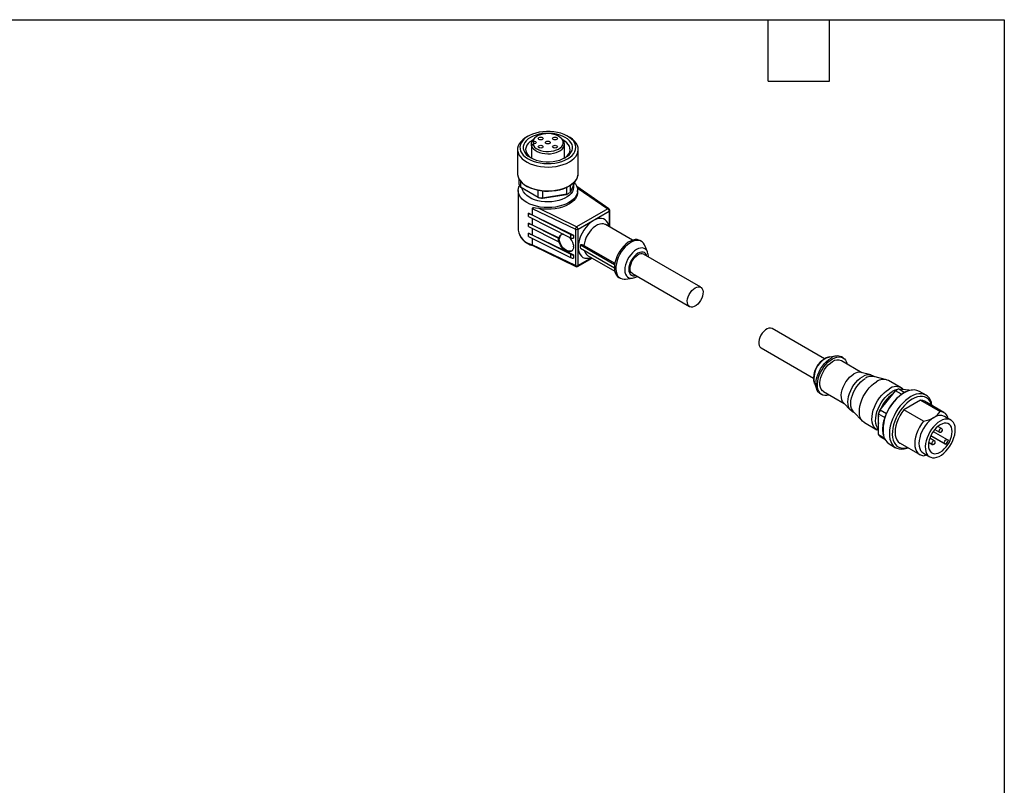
# Model space of a CAD drawing. Header units: millimetres. Extents: x 13 to 546, y 13 to 419.
# Tile 5 of 5: x 303 to 546, y 230 to 419. Entities that reach past the tile are written whole.
import ezdxf

# ---------------------------------------------------------------- set-up
doc = ezdxf.new("R2010")
doc.units = ezdxf.units.MM
doc.header["$LTSCALE"] = 2
doc.linetypes.add('SLD-Solid', pattern=[0])
doc.layers.add('TEXT', color=140, linetype='SLD-Solid', lineweight=25)

msp = doc.modelspace()

# ---------------------------------------------------------------- linework, layer by layer
for p, q in [((428.38, 390.31), (427.95, 390.06)), ((429.78, 389.62), (429.51, 389.27)), ((437, 389.27), (436.73, 389.62)), ((438.56, 390.06), (438.13, 390.31)), ((429.21, 387.93), (429.21, 388.68)), ((429.21, 387.93), (429.21, 384.86)), ((429.5, 389.09), (429.7, 389.09)), ((429.7, 388.34), (429.5, 388.34)), ((429.7, 389.09), (429.7, 388.34)), ((437.35, 384.89), (437.35, 388.31)), ((425.75, 387), (425.75, 381.04)), ((440.75, 381.04), (440.75, 387)), ((426.17, 378.33), (426.17, 379.61)), ((426.47, 379.2), (426.47, 377.69)), ((430.85, 375.16), (426.47, 377.69)), ((426.47, 377.69), (426.64, 377.59)), ((426.64, 377.59), (430.96, 375.1)), ((437.93, 375.92), (437.93, 377.65)), ((438.56, 377.98), (439.11, 378.33)), ((440.03, 379.19), (438.73, 376.38)), ((438.73, 378.09), (438.73, 376.38)), ((448.35, 372.37), (440.42, 377.82)), ((440.51, 377.56), (448.06, 372.36)), ((425.9, 376.88), (425.9, 367.08)), ((430.85, 375.16), (430.85, 376.92)), ((431.94, 374.95), (437.83, 375.86)), ((431.95, 376.76), (431.95, 374.99)), ((437.93, 375.92), (431.95, 374.99)), ((438.21, 376.06), (438.35, 376.14)), ((440.6, 376.47), (440.6, 376.88)), ((438.88, 366), (428.44, 371.22)), ((428.44, 370.41), (428.44, 371.22)), ((428.44, 370.41), (438.88, 365.18)), ((429.4, 372.45), (440.05, 367.29)), ((429.4, 372.45), (429.4, 370.81)), ((429.4, 370.81), (439.63, 365.86)), ((440.37, 367.92), (431.09, 372.41)), ((448.06, 372.36), (440.37, 367.92)), ((440.72, 367.31), (448.42, 371.75)), ((448.42, 371.75), (448.42, 367.9)), ((448.56, 367.81), (448.56, 371.95)), ((428.44, 367.96), (428.44, 368.77)), ((435.84, 365.07), (428.44, 368.77)), ((428.44, 367.96), (435.84, 364.25)), ((429.4, 369.92), (429.4, 368.36)), ((429.4, 368.36), (435.99, 365.17)), ((454.18, 364.57), (447.48, 368.44)), ((428.44, 365.51), (428.44, 366.32)), ((438.88, 361.1), (428.44, 366.32)), ((428.44, 365.51), (438.88, 360.28)), ((429.4, 367.47), (429.4, 365.91)), ((429.4, 365.91), (439.63, 360.96)), ((435.84, 365.07), (435.99, 365.17)), ((438.88, 366), (438.88, 365.18)), ((439.63, 365.86), (439.63, 365.04)), ((440.05, 367.29), (440.05, 358.31)), ((440.72, 358.33), (440.72, 367.31)), ((429.4, 365.02), (429.4, 363.46)), ((440.05, 358.31), (429.4, 363.46)), ((429.5, 363.24), (440.15, 358.08)), ((435.99, 364.35), (435.84, 364.25)), ((439.59, 363.43), (439.56, 363.41)), ((439.56, 363.41), (439.63, 363.07)), ((439.63, 362.94), (439.56, 362.59)), ((439.59, 363.43), (439.63, 363.41)), ((439.63, 363.41), (439.63, 363.07)), ((439.63, 362.94), (439.63, 362.59)), ((441.3, 363.41), (449.75, 358.54)), ((441.3, 362.6), (441.3, 363.41)), ((442.18, 363.25), (449.8, 358.86)), ((456.39, 364.28), (456.03, 364.48)), ((457.88, 361.67), (457.23, 363.26)), ((438.88, 361.1), (438.88, 360.28)), ((439.63, 360.96), (439.63, 360.14)), ((441.3, 362.6), (449.7, 357.75)), ((443.08, 360.82), (449.78, 356.95)), ((471.05, 352.93), (456.9, 361.09)), ((440.62, 358.1), (444.2, 360.17)), ((444.06, 360.25), (440.72, 358.33)), ((454.15, 356.33), (468.3, 348.17)), ((450.78, 355.39), (451.14, 355.18)), ((452.44, 354.96), (454.14, 355.2)), ((501.67, 335.25), (488.72, 342.72)), ((485.97, 337.96), (498.92, 330.49)), ((504.58, 335.93), (502.88, 335.69)), ((510.91, 331.82), (505.81, 334.76)), ((506.24, 335.5), (505.88, 335.7)), ((513.14, 331.27), (510.7, 331.87)), ((514.08, 330.8), (513.59, 331.08)), ((499.14, 329.22), (499.79, 327.63)), ((516.97, 330.08), (513.84, 330.86)), ((520.61, 328.07), (517.5, 329.86)), ((500.63, 326.61), (500.99, 326.41)), ((501.41, 327.14), (506.51, 324.2)), ((519.09, 327.3), (515.36, 322.65)), ((515.4, 322.64), (519.19, 327.36)), ((520.7, 326.48), (519.19, 327.36)), ((519.59, 327.61), (519.45, 327.52)), ((519.99, 327.82), (521.49, 326.96)), ((519.99, 327.82), (523.29, 327.53)), ((521.06, 327.73), (520.96, 327.81)), ((526.74, 326.26), (525.11, 327.2)), ((506.36, 324.35), (508.1, 322.55)), ((525.39, 325.04), (521.29, 322.67)), ((525.39, 325.04), (530.24, 322.24)), ((531.18, 321.96), (526.34, 324.76)), ((508.49, 322.25), (508.98, 321.96)), ((508.81, 322.14), (511.05, 319.82)), ((515, 321.6), (515, 321.73)), ((516.54, 320.71), (515, 321.6)), ((515, 316.55), (515, 321.6)), ((515.4, 322.64), (516.97, 321.73)), ((526.13, 319.87), (521.29, 322.67)), ((511.5, 319.47), (514.61, 317.67)), ((532.89, 320.11), (531.34, 321.01)), ((515, 316.55), (516.37, 315.75)), ((528.52, 317.27), (531.99, 315.26)), ((528.93, 317.8), (530.06, 317.15)), ((530.56, 318.02), (529.67, 318.53)), ((516.58, 315.29), (515.4, 315.97)), ((517.61, 314.21), (519.24, 313.27)), ((520.34, 314.37), (525.18, 311.57)), ((527.4, 314.6), (528.29, 314.09)), ((528.79, 314.96), (527.66, 315.61)), ((531.67, 314.06), (527.92, 316.23)), ((527.92, 316.23), (531.39, 314.22)), ((531.67, 314.06), (531.39, 314.22)), ((531.99, 315.26), (532.27, 315.1)), ((526.09, 311.92), (527.65, 311.02)), ((526.13, 311.3), (526.87, 311.47))]:
    msp.add_line(p, q)
at = {"flags": 128}
for points in [[(427.95, 390.06), (427.62, 389.86), (427.04, 389.42), (426.55, 388.94), (426.18, 388.43), (425.92, 387.9), (425.78, 387.35), (425.76, 386.79), (425.87, 386.24), (426.1, 385.7), (426.45, 385.19), (426.9, 384.7), (427.47, 384.25), (428.12, 383.84), (428.87, 383.49), (429.68, 383.2), (430.55, 382.96), (431.47, 382.8), (432.42, 382.7), (433.38, 382.67), (434.33, 382.72), (435.27, 382.83), (436.18, 383.02), (437.04, 383.26), (437.84, 383.57), (438.56, 383.94)], [(438.13, 384.68), (438.74, 385.08), (439.25, 385.52), (439.65, 386), (439.94, 386.5), (440.11, 387.03), (440.15, 387.56), (440.08, 388.09), (439.88, 388.61), (439.56, 389.11), (439.13, 389.58), (438.6, 390.01), (437.97, 390.4), (437.25, 390.74), (436.47, 391.02), (435.63, 391.23), (434.74, 391.38), (433.83, 391.46), (432.91, 391.47), (431.99, 391.41), (431.1, 391.28), (430.25, 391.08), (429.45, 390.81), (428.71, 390.49), (428.06, 390.11), (427.5, 389.69), (427.05, 389.23), (426.7, 388.74), (426.47, 388.22), (426.36, 387.69), (426.38, 387.16), (426.52, 386.63), (426.78, 386.12), (427.15, 385.64), (427.63, 385.18), (428.22, 384.77), (428.89, 384.41), (429.64, 384.1), (430.46, 383.85), (431.32, 383.67), (432.22, 383.55), (433.14, 383.51), (434.06, 383.54), (434.97, 383.63), (435.84, 383.8), (436.67, 384.03), (437.44, 384.33), (438.13, 384.68)], [(437.57, 385), (438.14, 385.38), (438.61, 385.8), (438.97, 386.26), (439.22, 386.74), (439.34, 387.24), (439.34, 387.74), (439.22, 388.24), (438.97, 388.72), (438.61, 389.18), (438.14, 389.6), (437.57, 389.98), (436.91, 390.31), (436.18, 390.58), (435.39, 390.79), (434.55, 390.93), (433.69, 391), (432.82, 391), (431.96, 390.93), (431.12, 390.79), (430.33, 390.58), (429.6, 390.31), (428.94, 389.98), (428.37, 389.6), (427.9, 389.18), (427.54, 388.72), (427.29, 388.24), (427.17, 387.74), (427.17, 387.24), (427.29, 386.74), (427.54, 386.26), (427.9, 385.8), (428.37, 385.38), (428.94, 385), (429.6, 384.67), (430.33, 384.4), (431.12, 384.19), (431.96, 384.05), (432.82, 383.98), (433.69, 383.98), (434.55, 384.05), (435.39, 384.19), (436.18, 384.4), (436.91, 384.67), (437.57, 385)], [(429.5, 388.34), (429.68, 387.96), (429.97, 387.6), (430.37, 387.28), (430.86, 387.01), (431.43, 386.79), (432.06, 386.63), (432.73, 386.54), (433.41, 386.52), (434.09, 386.57), (434.74, 386.69), (435.35, 386.88), (435.88, 387.12), (436.33, 387.42), (436.69, 387.76), (436.93, 388.13), (437.05, 388.52), (437.05, 388.91), (436.93, 389.3), (436.69, 389.67), (436.33, 390.01), (435.88, 390.31), (435.35, 390.56), (434.74, 390.74), (434.09, 390.86), (433.41, 390.92), (432.73, 390.9), (432.06, 390.81), (431.43, 390.65), (430.86, 390.43), (430.37, 390.15), (429.97, 389.83), (429.68, 389.47), (429.5, 389.09)], [(431.91, 389.49), (431.72, 389.42), (431.49, 389.39), (431.26, 389.42), (431.06, 389.49), (430.93, 389.6), (430.89, 389.74), (430.93, 389.87), (431.06, 389.98), (431.26, 390.06), (431.49, 390.08), (431.72, 390.06), (431.91, 389.98), (432.04, 389.87), (432.09, 389.74), (432.04, 389.6), (431.91, 389.49)], [(435.45, 389.49), (435.25, 389.42), (435.02, 389.39), (434.79, 389.42), (434.6, 389.49), (434.47, 389.6), (434.42, 389.74), (434.47, 389.87), (434.6, 389.98), (434.79, 390.06), (435.02, 390.08), (435.25, 390.06), (435.45, 389.98), (435.58, 389.87), (435.62, 389.74), (435.58, 389.6), (435.45, 389.49)], [(438.56, 383.94), (439.19, 384.36), (439.73, 384.82), (440.16, 385.31), (440.48, 385.84), (440.68, 386.38), (440.75, 386.93), (440.71, 387.49), (440.54, 388.03), (440.25, 388.56), (439.85, 389.07), (439.34, 389.54), (438.73, 389.96), (438.56, 390.06)], [(429.58, 389.37), (429.37, 389.25), (428.83, 388.89), (428.39, 388.49), (428.06, 388.05), (427.85, 387.59), (427.76, 387.12), (427.79, 386.65), (427.94, 386.18), (428.21, 385.73), (428.6, 385.31), (429.09, 384.93), (429.16, 384.88)], [(429.21, 387.93), (429.38, 387.53), (429.68, 387.15), (430.08, 386.81), (430.58, 386.51), (431.17, 386.27), (431.81, 386.09), (432.51, 385.98), (433.22, 385.94), (433.94, 385.97), (434.63, 386.08), (435.29, 386.25), (435.88, 386.49), (436.39, 386.78), (436.8, 387.12), (437.11, 387.5), (437.29, 387.9), (437.35, 388.31), (437.29, 388.72), (437.11, 389.12), (437, 389.27)], [(429.51, 389.27), (429.38, 389.09), (429.21, 388.68)], [(429.21, 388.68), (429.37, 388.92), (429.5, 389.09)], [(429.5, 388.34), (429.34, 388.12), (429.21, 387.93)], [(429.7, 389.09), (429.95, 389.06), (430.16, 388.98), (430.31, 388.86), (430.35, 388.72), (430.31, 388.57), (430.16, 388.45), (429.95, 388.37), (429.7, 388.34)], [(431.91, 387.45), (431.72, 387.38), (431.49, 387.35), (431.26, 387.38), (431.06, 387.45), (430.93, 387.56), (430.89, 387.7), (430.93, 387.83), (431.06, 387.94), (431.26, 388.02), (431.49, 388.04), (431.72, 388.02), (431.91, 387.94), (432.04, 387.83), (432.09, 387.7), (432.04, 387.56), (431.91, 387.45)], [(433.68, 388.47), (433.48, 388.4), (433.25, 388.37), (433.03, 388.4), (432.83, 388.47), (432.7, 388.58), (432.65, 388.72), (432.7, 388.85), (432.83, 388.96), (433.03, 389.04), (433.25, 389.06), (433.48, 389.04), (433.68, 388.96), (433.81, 388.85), (433.85, 388.72), (433.81, 388.58), (433.68, 388.47)], [(435.45, 387.45), (435.25, 387.38), (435.02, 387.35), (434.79, 387.38), (434.6, 387.45), (434.47, 387.56), (434.42, 387.7), (434.47, 387.83), (434.6, 387.94), (434.79, 388.02), (435.02, 388.04), (435.25, 388.02), (435.45, 387.94), (435.58, 387.83), (435.62, 387.7), (435.58, 387.56), (435.45, 387.45)], [(437.35, 384.89), (437.68, 385.12), (438.12, 385.52), (438.45, 385.95), (438.66, 386.41), (438.75, 386.88), (438.72, 387.36), (438.57, 387.82), (438.3, 388.27), (437.91, 388.69), (437.42, 389.07), (436.93, 389.37)], [(425.75, 381.04), (425.76, 380.83), (425.87, 380.28), (426.1, 379.74), (426.45, 379.23), (426.9, 378.74), (427.47, 378.29), (428.12, 377.88), (428.87, 377.53), (429.68, 377.24), (430.55, 377), (431.47, 376.84), (432.42, 376.74), (433.38, 376.71), (434.33, 376.76), (435.27, 376.87), (436.18, 377.05), (437.04, 377.3), (437.84, 377.61), (438.56, 377.98)], [(440.65, 381.01), (440.65, 380.96), (440.59, 380.4), (440.4, 379.85), (440.09, 379.33), (439.66, 378.82), (439.13, 378.36), (438.49, 377.94), (437.76, 377.57), (436.95, 377.26), (436.09, 377.01), (435.17, 376.83), (434.22, 376.72), (433.25, 376.69), (432.29, 376.72), (431.34, 376.83), (430.42, 377.01), (429.55, 377.26), (428.75, 377.57), (428.02, 377.94), (427.99, 377.96)], [(439.84, 378.77), (440.05, 378.5), (440.35, 377.98), (440.54, 377.43), (440.6, 376.88), (440.54, 376.32), (440.35, 375.78), (440.05, 375.25), (439.62, 374.76), (439.09, 374.29), (438.45, 373.88), (437.73, 373.51), (436.93, 373.2), (436.07, 372.96), (435.16, 372.78), (434.21, 372.67), (433.25, 372.63), (432.3, 372.67), (431.35, 372.78), (430.44, 372.96), (429.58, 373.2), (428.78, 373.51), (428.06, 373.88), (427.42, 374.29), (426.89, 374.76), (426.46, 375.25), (426.16, 375.78), (425.97, 376.32), (425.9, 376.88), (425.97, 377.43), (426.16, 377.98), (426.24, 378.14)], [(439.55, 378.16), (439.56, 378.14), (439.6, 377.63), (439.53, 377.12), (439.33, 376.62), (439.01, 376.14), (438.58, 375.7), (438.05, 375.29), (437.42, 374.93), (436.71, 374.62), (435.94, 374.37), (435.11, 374.19), (434.25, 374.07), (433.37, 374.03), (432.48, 374.06), (431.61, 374.15), (430.77, 374.32), (429.98, 374.55), (429.26, 374.84), (428.61, 375.19), (428.05, 375.59), (427.6, 376.03), (427.25, 376.5), (427.02, 376.99), (426.92, 377.43)], [(430.96, 375.1), (430.9, 375.14), (430.85, 375.16)], [(440.6, 376.47), (440.56, 376.01), (440.39, 375.45), (440.08, 374.9), (439.65, 374.38), (439.11, 373.9), (438.45, 373.47), (437.7, 373.09), (436.87, 372.77), (435.97, 372.53), (435.03, 372.35), (434.05, 372.25), (433.05, 372.23), (432.06, 372.28), (431.09, 372.41)], [(431.95, 374.99), (431.94, 374.97), (431.94, 374.95)], [(437.83, 375.86), (437.89, 375.89), (437.93, 375.92)], [(431.09, 372.41), (430.16, 372.52), (429.89, 372.54), (429.71, 372.54), (429.59, 372.53), (429.51, 372.52), (429.44, 372.5), (429.42, 372.49), (429.41, 372.47), (429.4, 372.45)], [(448.33, 367.95), (448.25, 368.33), (448.05, 368.85), (447.77, 369.29), (447.42, 369.62), (447, 369.84), (446.52, 369.95), (446, 369.95), (445.44, 369.83), (444.86, 369.6), (444.28, 369.27), (443.7, 368.83), (443.14, 368.3), (442.62, 367.7), (442.14, 367.04), (441.72, 366.33), (441.36, 365.58), (441.08, 364.83), (440.89, 364.08), (440.78, 363.35), (440.75, 362.67), (440.82, 362.03), (440.98, 361.47), (441.21, 361), (441.53, 360.61), (441.92, 360.33), (442.37, 360.16), (442.87, 360.11), (443.42, 360.17), (443.93, 360.32)], [(447.48, 368.44), (447.44, 368.46), (447.03, 368.61), (446.57, 368.64), (446.07, 368.56), (445.54, 368.36), (445.01, 368.06), (444.48, 367.65), (443.98, 367.15), (443.52, 366.58), (443.11, 365.95), (442.76, 365.29), (442.48, 364.6), (442.29, 363.92), (442.18, 363.25)], [(429.5, 363.25), (429.47, 363.26), (429.42, 363.34), (429.4, 363.46)], [(439.59, 362.61), (439.46, 362.26), (439.24, 361.98), (438.95, 361.81), (438.6, 361.74), (438.21, 361.78), (437.79, 361.93), (437.38, 362.18), (436.99, 362.52), (436.64, 362.93), (436.34, 363.39), (436.13, 363.87), (435.99, 364.35)], [(439.21, 361.96), (439.18, 361.94), (438.84, 361.84), (438.45, 361.85), (438.03, 361.97), (437.6, 362.2), (437.19, 362.53), (436.82, 362.94), (436.51, 363.4), (436.28, 363.9), (436.13, 364.39), (436.08, 364.87)], [(456.03, 364.48), (455.77, 364.61), (455.3, 364.72), (454.8, 364.71), (454.25, 364.6), (453.69, 364.37), (453.12, 364.05), (452.56, 363.62), (452.02, 363.11), (451.51, 362.53), (451.05, 361.88), (450.64, 361.19), (450.29, 360.47), (450.02, 359.73), (449.83, 359.01), (449.72, 358.3), (449.7, 357.63), (449.76, 357.02), (449.91, 356.47), (450.15, 356.01), (450.46, 355.63), (450.78, 355.39)], [(457.23, 363.26), (457.15, 363.44), (456.88, 363.86), (456.53, 364.18), (456.12, 364.4), (455.66, 364.51), (455.15, 364.51), (454.61, 364.39), (454.05, 364.17), (453.48, 363.84), (452.92, 363.42), (452.37, 362.91), (451.86, 362.32), (451.4, 361.68), (450.99, 360.98), (450.65, 360.26), (450.37, 359.53), (450.18, 358.8), (450.07, 358.09), (450.05, 357.43), (450.12, 356.81), (450.27, 356.27), (450.5, 355.8), (450.81, 355.43), (451.19, 355.16), (451.63, 354.99), (452.11, 354.94), (452.44, 354.96)], [(457.88, 361.67), (457.68, 362.04), (457.39, 362.35), (457.04, 362.55), (456.62, 362.65), (456.17, 362.63), (455.68, 362.5), (455.18, 362.26), (454.67, 361.92), (454.18, 361.49), (453.73, 360.98), (453.31, 360.4), (452.96, 359.78), (452.67, 359.14), (452.45, 358.49), (452.32, 357.85), (452.28, 357.24), (452.32, 356.69), (452.45, 356.2), (452.67, 355.8), (452.96, 355.49), (453.31, 355.28), (453.73, 355.18), (454.14, 355.2)], [(457.75, 360.6), (457.64, 360.94), (457.43, 361.27), (457.14, 361.51), (456.8, 361.64), (456.4, 361.65), (455.97, 361.55), (455.53, 361.35), (455.08, 361.04), (454.66, 360.64), (454.26, 360.17), (453.91, 359.64), (453.63, 359.08), (453.42, 358.5), (453.29, 357.93), (453.25, 357.39), (453.29, 356.9), (453.42, 356.48), (453.63, 356.15), (453.91, 355.91), (454.26, 355.79), (454.66, 355.77), (455, 355.84)], [(454.15, 356.33), (453.92, 356.52), (453.72, 356.84), (453.61, 357.24), (453.59, 357.71), (453.66, 358.23), (453.81, 358.77), (454.05, 359.31), (454.35, 359.82), (454.71, 360.28), (455.11, 360.66), (455.53, 360.96)], [(457.9, 361.61), (457.9, 361.63), (457.88, 361.67)], [(469.67, 352.79), (470.09, 352.98), (470.49, 353.06), (470.85, 353.01), (471.15, 352.86), (471.39, 352.59), (471.54, 352.23), (471.61, 351.79), (471.59, 351.29), (471.48, 350.76), (471.28, 350.22), (471.01, 349.69), (470.67, 349.2), (470.29, 348.78), (469.88, 348.44), (469.46, 348.19), (469.05, 348.06), (468.67, 348.04), (468.33, 348.14), (468.06, 348.36), (467.86, 348.67), (467.75, 349.08), (467.73, 349.55), (467.8, 350.07), (467.95, 350.61), (468.19, 351.15), (468.49, 351.66), (468.85, 352.11), (469.25, 352.5), (469.67, 352.79)], [(488.72, 342.72), (488.61, 342.78), (488.26, 342.85), (487.87, 342.81), (487.45, 342.65), (487.03, 342.38), (486.63, 342.01), (486.26, 341.57), (485.94, 341.07), (485.68, 340.54), (485.51, 340), (485.42, 339.47), (485.42, 338.98), (485.51, 338.56), (485.68, 338.22), (485.94, 337.98), (485.97, 337.96)], [(500.63, 326.61), (500.49, 326.71), (500.14, 327.03), (499.87, 327.45), (499.68, 327.96), (499.57, 328.54), (499.55, 329.18), (499.61, 329.87), (499.76, 330.59), (500, 331.32), (500.31, 332.05), (500.68, 332.76), (501.12, 333.43), (501.61, 334.05), (502.14, 334.6), (502.69, 335.07), (503.26, 335.44)], [(502.84, 326.32), (502.77, 326.29), (502.22, 326.18), (501.72, 326.17), (501.25, 326.28), (500.84, 326.5), (500.5, 326.82), (500.22, 327.24), (500.03, 327.75), (499.92, 328.33), (499.9, 328.98), (499.97, 329.67), (500.12, 330.39), (500.35, 331.12), (500.66, 331.85), (501.04, 332.56), (501.48, 333.23), (501.96, 333.84), (502.49, 334.39), (503.05, 334.86), (503.61, 335.24)], [(501.41, 327.14), (501.11, 327.37), (500.83, 327.73), (500.64, 328.18), (500.53, 328.72), (500.5, 329.31), (500.57, 329.95), (500.73, 330.63), (500.96, 331.31), (501.28, 331.98), (501.66, 332.62), (502.09, 333.21), (502.58, 333.74), (503.09, 334.19), (503.61, 334.55)], [(503.61, 335.24), (504.18, 335.52), (504.73, 335.69), (505.26, 335.75), (505.75, 335.69), (506.19, 335.53), (506.56, 335.26), (506.87, 334.88), (507.11, 334.42), (507.24, 333.94)], [(506.36, 324.35), (506.11, 324.68), (505.92, 325.14), (505.81, 325.67), (505.78, 326.26), (505.85, 326.91), (506.01, 327.58), (506.24, 328.26), (506.56, 328.93), (506.94, 329.57), (507.38, 330.17), (507.86, 330.69), (508.37, 331.14), (508.89, 331.5)], [(499.14, 329.22), (499.12, 329.26), (499.11, 329.3)], [(508.49, 322.25), (508.49, 322.25), (508.12, 322.54), (507.82, 322.92), (507.61, 323.4), (507.47, 323.96), (507.43, 324.59), (507.47, 325.26), (507.61, 325.97), (507.82, 326.7), (508.12, 327.43), (508.49, 328.14), (508.92, 328.81), (509.4, 329.43), (509.92, 329.98), (510.47, 330.45), (511.04, 330.83)], [(508.81, 322.14), (508.53, 322.51), (508.31, 322.99), (508.18, 323.55), (508.14, 324.18), (508.18, 324.85), (508.31, 325.57), (508.53, 326.29), (508.83, 327.02), (509.19, 327.73), (509.62, 328.4), (510.11, 329.02), (510.63, 329.58), (511.18, 330.05), (511.74, 330.42)], [(511.5, 319.47), (511.45, 319.5), (511.05, 319.83), (510.73, 320.25), (510.48, 320.77), (510.33, 321.37), (510.26, 322.04), (510.28, 322.77), (510.4, 323.54), (510.6, 324.33), (510.88, 325.13), (511.24, 325.92), (511.67, 326.68), (512.16, 327.4), (512.7, 328.06), (513.28, 328.65), (513.88, 329.16), (514.5, 329.57)], [(515.01, 317.5), (514.56, 317.71), (514.16, 318.03), (513.84, 318.45), (513.6, 318.97), (513.44, 319.57), (513.37, 320.24), (513.4, 320.97), (513.51, 321.74), (513.71, 322.53), (513.99, 323.33), (514.35, 324.12), (514.78, 324.89), (515.27, 325.61), (515.81, 326.27), (516.39, 326.86), (517, 327.36), (517.61, 327.77)], [(515, 317.79), (514.73, 318.15), (514.49, 318.65), (514.34, 319.23), (514.28, 319.88), (514.3, 320.59), (514.41, 321.33), (514.6, 322.1), (514.88, 322.87), (515.22, 323.64), (515.64, 324.38), (516.12, 325.07), (516.64, 325.72), (517.2, 326.29), (517.78, 326.77), (518.38, 327.17)], [(519.19, 327.36), (519.14, 327.33), (519.09, 327.3)], [(522.42, 327.32), (522.04, 327.17), (521.36, 326.83)], [(528.24, 323.67), (528.22, 323.77), (528.07, 324.45), (527.84, 325.05), (527.52, 325.56), (527.13, 325.98), (526.68, 326.3), (526.16, 326.51), (525.59, 326.61), (524.98, 326.59), (524.33, 326.47), (523.67, 326.23), (522.99, 325.89)], [(522.99, 325.89), (522.31, 325.45), (521.64, 324.92), (521, 324.3), (520.38, 323.6), (519.81, 322.85), (519.3, 322.04), (518.84, 321.19), (518.45, 320.33), (518.14, 319.45), (517.9, 318.58), (517.75, 317.72), (517.69, 316.9), (517.71, 316.13), (517.82, 315.42), (518.01, 314.78), (518.28, 314.22), (518.64, 313.75), (519.06, 313.38), (519.55, 313.12), (520.09, 312.97), (520.69, 312.92), (521.32, 312.99), (521.97, 313.17), (522.24, 313.27)], [(523.34, 325.28), (522.68, 324.85), (522.03, 324.32), (521.41, 323.71), (520.82, 323.03), (520.27, 322.28), (519.78, 321.48), (519.36, 320.65), (519, 319.81), (518.72, 318.95), (518.53, 318.11), (518.42, 317.29), (518.39, 316.52), (518.46, 315.8), (518.61, 315.14), (518.85, 314.57), (519.17, 314.08), (519.56, 313.69), (520.02, 313.41), (520.54, 313.23), (521.11, 313.17), (521.72, 313.23), (522.14, 313.33)], [(528.14, 323.72), (527.96, 324.29), (527.68, 324.82), (527.33, 325.26), (526.9, 325.59), (526.41, 325.82), (525.86, 325.94), (525.27, 325.94), (524.65, 325.83), (524, 325.61), (523.34, 325.28)], [(526.34, 324.76), (525.93, 324.94), (525.39, 325.04)], [(515.36, 322.65), (515.38, 322.65), (515.4, 322.64)], [(521.29, 322.67), (520.75, 321.95), (520.27, 321.17), (519.86, 320.36), (519.53, 319.53), (519.29, 318.7), (519.15, 317.89), (519.1, 317.12), (519.15, 316.4), (519.29, 315.76), (519.53, 315.21), (519.86, 314.75), (520.27, 314.41), (520.34, 314.37)], [(526.13, 319.87), (525.59, 319.15), (525.11, 318.37), (524.7, 317.56), (524.38, 316.73), (524.14, 315.9), (523.99, 315.09), (523.94, 314.32), (523.99, 313.6), (524.14, 312.96), (524.38, 312.41), (524.7, 311.96), (525.11, 311.62), (525.59, 311.39), (526.13, 311.3)], [(528.71, 320.75), (528.13, 320.36), (527.57, 319.88), (527.03, 319.31), (526.53, 318.67), (526.09, 317.98), (525.71, 317.25), (525.41, 316.5), (525.18, 315.75), (525.05, 315.02), (525, 314.32), (525.05, 313.67), (525.18, 313.1), (525.41, 312.61), (525.71, 312.21), (526.09, 311.92), (526.09, 311.92)], [(530.27, 319.85), (529.7, 319.47), (529.15, 319), (528.62, 318.45), (528.13, 317.84), (527.7, 317.17), (527.32, 316.46), (527.01, 315.73), (526.78, 315), (526.63, 314.28), (526.56, 313.59), (526.58, 312.94), (526.69, 312.36), (526.88, 311.85), (527.15, 311.44), (527.5, 311.11), (527.91, 310.89), (528.37, 310.78), (528.88, 310.79), (529.42, 310.9), (529.99, 311.13), (530.55, 311.45), (531.12, 311.88), (531.66, 312.39), (532.17, 312.97), (532.63, 313.62), (533.04, 314.31), (533.39, 315.03), (533.66, 315.77), (533.85, 316.49), (533.96, 317.2), (533.98, 317.87), (533.91, 318.48), (533.76, 319.03), (533.53, 319.49), (533.22, 319.87), (532.84, 320.14), (532.41, 320.3), (531.92, 320.36), (531.39, 320.3), (530.84, 320.13), (530.27, 319.85)], [(530.27, 318.95), (529.76, 318.61), (529.27, 318.17), (528.8, 317.65), (528.38, 317.07), (528.02, 316.44), (527.73, 315.79), (527.51, 315.13), (527.38, 314.48), (527.34, 313.87), (527.38, 313.31), (527.51, 312.81), (527.73, 312.4), (528.02, 312.09), (528.38, 311.88), (528.8, 311.78), (529.27, 311.8), (529.76, 311.93), (530.27, 312.18), (530.78, 312.52), (531.27, 312.96), (531.74, 313.48), (532.16, 314.06), (532.52, 314.68), (532.81, 315.34), (533.03, 316), (533.16, 316.64), (533.2, 317.26), (533.16, 317.82), (533.03, 318.31), (532.81, 318.73), (532.52, 319.04), (532.16, 319.25), (531.74, 319.35), (531.27, 319.33), (530.78, 319.2), (530.27, 318.95)], [(530.31, 317.99), (530.17, 317.88), (530.06, 317.73), (529.98, 317.55), (529.95, 317.38), (529.98, 317.24), (530.06, 317.15), (530.06, 317.15)], [(530.56, 318.02), (530.56, 318.02), (530.44, 318.04), (530.31, 317.99)], [(530.53, 317.15), (530.64, 317.24), (530.74, 317.38), (530.79, 317.55), (530.78, 317.71), (530.72, 317.86), (530.61, 317.98), (530.55, 318.01)], [(530.62, 317.44), (530.64, 317.45), (530.65, 317.44), (530.66, 317.44), (530.66, 317.42), (530.66, 317.4), (530.65, 317.39), (530.64, 317.37), (530.62, 317.36), (530.61, 317.36), (530.6, 317.36), (530.59, 317.37), (530.59, 317.38), (530.59, 317.4), (530.6, 317.42), (530.61, 317.43), (530.62, 317.44)], [(528.54, 314.93), (528.4, 314.82), (528.29, 314.67), (528.21, 314.49), (528.18, 314.32), (528.21, 314.18), (528.29, 314.09)], [(528.79, 314.96), (528.79, 314.96), (528.67, 314.98), (528.54, 314.93)], [(528.86, 314.38), (528.87, 314.38), (528.88, 314.38), (528.89, 314.37), (528.89, 314.36), (528.89, 314.34), (528.88, 314.32), (528.87, 314.31), (528.86, 314.3), (528.84, 314.29), (528.83, 314.3), (528.82, 314.3), (528.82, 314.32), (528.82, 314.34), (528.83, 314.35), (528.84, 314.37), (528.86, 314.38)], [(531.39, 314.22), (531.3, 314.33), (531.27, 314.5), (531.3, 314.7), (531.39, 314.92), (531.53, 315.1), (531.69, 315.23), (531.85, 315.29), (531.99, 315.26)]]:
    msp.add_lwpolyline(points, dxfattribs=at)
for centre, radius, start, end in [((437.37, 381.25), 3.39, 300.7795, 356.5537), ((428.94, 379.22), 2.9, 197.9909, 211.806), ((433.17, 386.56), 11.63, 258.4708, 263.9432), ((433.18, 386.19), 11.31, 258.6932, 263.7207), ((434.74, 382.07), 6.94, 296.486, 299.9793), ((434.95, 382.01), 6.78, 296.0762, 303.9184), ((432.25, 378.87), 8.54, 243.5361, 250.5585), ((448.21, 372.13), 0.272, 59.3768, 122.1083), ((447.65, 371.72), 0.768, 2.6055, 57.3945), ((448.06, 371.95), 0.5, 0, 55.4758), ((448.32, 371.97), 0.242, 293.0939, 355.5859), ((432.25, 376.42), 8.54, 243.5361, 250.5585), ((440.88, 367.26), 0.834, 127.8853, 178.0087), ((439.95, 367.27), 0.768, 2.6055, 57.3945), ((430.25, 367.78), 4.4, 189.2212, 258.9187), ((430.44, 367.71), 4.56, 187.9012, 258.3267), ((432.25, 373.97), 8.54, 243.5361, 250.5585), ((437.03, 364.99), 1.05, 82.6416, 170.2926), ((437.38, 364.95), 1.3, 132.7069, 183.7052), ((436.06, 362.7), 3.61, 11.5994, 48.0088), ((439.52, 367.38), 1.53, 245.0696, 274.0867), ((439.52, 366.57), 1.53, 245.0696, 274.0867), ((440.37, 368), 0.777, 245.6908, 297.1949), ((439.53, 365.13), 1.73, 270.8751, 273.2262), ((437.54, 363), 2.09, 358.2358, 1.7642), ((441.49, 361.92), 1.5, 62.4227, 97.0969), ((439.52, 362.48), 1.53, 245.0696, 274.0867), ((439.52, 361.67), 1.53, 245.0696, 274.0867), ((439.53, 364.32), 1.73, 270.8751, 273.2262), ((444.11, 362.41), 1.9, 190.8636, 236.9166), ((456.33, 359.86), 1.36, 65.1287, 126.1818), ((455.5, 360.58), 2.61, 356.0922, 22.7243), ((440.28, 358.28), 0.236, 172.1371, 236.4967), ((440.37, 359.02), 0.777, 245.6908, 297.1949), ((440.37, 358.53), 0.5, 244.1517, 299.9973), ((440.48, 358.3), 0.246, 305.0133, 6.2988), ((453.7, 358.32), 3.15, 278.2464, 300.862), ((504.79, 333.36), 2.59, 65.0008, 126.3097), ((504.36, 330.45), 5.45, 105.923, 179.942), ((504.83, 330.33), 5.82, 120.9041, 190.1399), ((503.28, 332.98), 2.75, 98.4786, 121.5572), ((504.9, 332.8), 2.16, 64.9436, 126.3669), ((510.26, 329.45), 2.46, 79.5795, 123.7606), ((512.53, 328.77), 2.54, 65.3927, 125.9177), ((501.7, 330.36), 2.79, 178.0636, 201.5658), ((513.34, 328.02), 2.89, 79.8735, 123.4665), ((516.25, 327.16), 2.98, 65.2623, 126.0482), ((523.08, 319.76), 8.15, 125.26, 157.1508), ((526.88, 317.61), 10.75, 120.8739, 187.1429), ((519.31, 325.68), 2.69, 52.2289, 129.1571), ((520.48, 323.7), 4.06, 100.6134, 121.1682), ((522.93, 321.5), 6.96, 120.0361, 123.5039), ((522.98, 321.73), 6.78, 116.0755, 123.9191), ((524.41, 321.18), 6.48, 108.7434, 133.9083), ((523.64, 324.33), 3.23, 62.9002, 112.0874), ((527.99, 316.87), 12.04, 132.6537, 159.3396), ((525.71, 318.1), 11.31, 156.2802, 161.3084), ((526.03, 317.92), 11.63, 156.0578, 161.5309), ((526.68, 324.35), 4.14, 299.4753, 329.3182), ((530.03, 319.96), 2.29, 13.1074, 84.7164), ((519.99, 320.14), 5.08, 169.774, 190.226), ((525.08, 317.65), 9.09, 158.0319, 179.5153), ((524.81, 328), 8.24, 279.2564, 298.336), ((530.26, 318.56), 2.68, 66.1853, 125.1252), ((517.56, 317.92), 2.9, 208.1943, 222.007), ((520.9, 317.62), 4.9, 178.7016, 194.937), ((530.29, 317.56), 0.473, 240.2993, 300.3413), ((519.25, 316.83), 3.09, 190.4408, 238.0036), ((528.53, 314.53), 0.492, 240.8667, 1.9072), ((528.56, 314.55), 0.468, 359.388, 60.1674), ((525.79, 318.15), 7.16, 325.1919, 334.8081)]:
    msp.add_arc(centre, radius, start, end)
msp.add_ellipse((437.62, 363.77), major_axis=(-1.33, 2), ratio=0.61695, start_param=0.537278, end_param=0.95702)
at = {"layer": 'TEXT'}
for p, q in [((12.7, 419.1), (546.1, 419.1)), ((487.68, 403.86), (487.68, 419.1)), ((502.92, 403.86), (502.92, 419.1)), ((546.1, 419.1), (546.1, 12.7)), ((487.68, 403.86), (502.92, 403.86))]:
    msp.add_line(p, q, dxfattribs=at)

doc.saveas('drawing.dxf')
